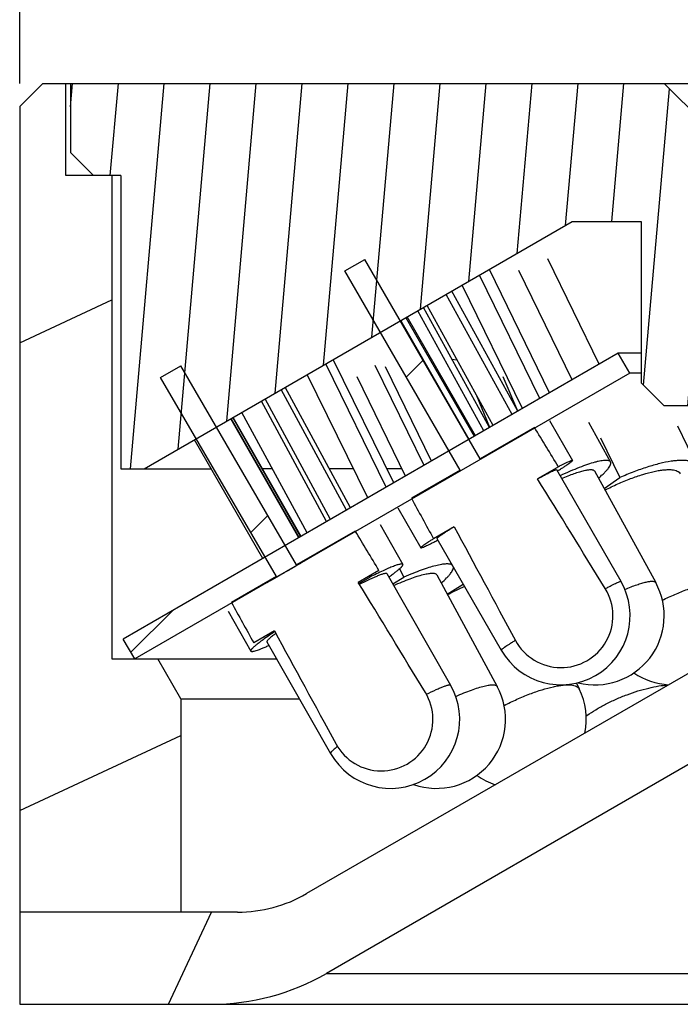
# Model space of a CAD drawing. Header units: millimetres. Extents: x 129 to 224, y 44 to 247.
# Tile 2 of 6: x 132 to 146, y 210 to 231. Entities that reach past the tile are written whole.
import ezdxf
from ezdxf.enums import TextEntityAlignment as Align

# ---------------------------------------------------------------- set-up
doc = ezdxf.new("R2010")
doc.units = ezdxf.units.MM
doc.header["$LTSCALE"] = 23.1
doc.layers.get('0').update_dxf_attribs({"linetype": 'CONTINUOUS'})
doc.layers.add('00_COMPONENTS', color=7, linetype='CONTINUOUS')
doc.layers.add('51__DRAFT_DIMS', color=7, linetype='CONTINUOUS')
doc.styles.get("Standard").update_dxf_attribs({"font": 'simfang.ttf'})
doc.dimstyles.new('DIMSTYLE_1', dxfattribs={"dimtxt": 3, "dimasz": 3, "dimexe": 2.5, "dimexo": 0.5, "dimgap": 0.75, "dimtad": 1, "dimdsep": 46, "dimtxsty": 'STANDARD', "dimblk": '_FILLED', "dimblk1": '_FILLED', "dimblk2": '_FILLED', "dimcen": 0.09, "dimclrt": 3, "dimazin": 2, "dimtp": 0.3, "dimtm": 0.3, "dimtfac": 1, "dimtofl": 0, "dimtmove": 0, "dimatfit": 3, "dimldrblk": '_FILLED', "dimfxl": 1, "dimtolj": 1, "dimarcsym": 0})
pattern_1 = [(45, (0, 0), (-5.9397, 5.9397), [])]

# ---------------------------------------------------------------- blocks, each defined once
blk = doc.blocks.new('_FILLED')
at = {"color": 0, "linetype": 'ByBlock'}
blk.add_solid([(0, 0), (-1, 0.1667), (-1, -0.1667)], dxfattribs=at)
blk = doc.blocks.new('*D1')
at = {"layer": '51__DRAFT_DIMS', "color": 4}
for p, q in [((131.761, 229.688), (131.761, 244.729)), ((186.761, 229.688), (186.761, 244.729)), ((131.761, 242.229), (159.261, 242.229)), ((186.761, 242.229), (159.261, 242.229))]:
    blk.add_line(p, q, dxfattribs=at)
at = {"layer": '51__DRAFT_DIMS', "color": 4, "xscale": 3, "yscale": 3, "zscale": 3, "rotation": 180}
blk.add_blockref('_FILLED', (131.761, 242.229), dxfattribs=at)
at = {"layer": '51__DRAFT_DIMS', "color": 4, "xscale": 3, "yscale": 3, "zscale": 3}
blk.add_blockref('_FILLED', (186.761, 242.229), dxfattribs=at)
at = {"layer": '51__DRAFT_DIMS', "color": 3}
blk.add_text('55', height=3, dxfattribs=at).set_placement((161.261, 242.979), align=Align.CENTER)

msp = doc.modelspace()

# ---------------------------------------------------------------- hatches: boundary and pattern name
h = msp.add_hatch()
h.set_pattern_fill('DEFAULT__7', color=4, scale=9.211155, angle=205, style=0, pattern_type=0)
h.set_pattern_definition([(205, (0, 0), (3.8928, -8.34814), [])])
edge = h.paths.add_edge_path()
edge.add_line((184.7606, 217.188), (183.7606, 217.188))
edge.add_line((184.7606, 227.688), (184.7606, 217.188))
edge.add_line((185.7606, 227.688), (184.7606, 227.688))
edge.add_line((185.7606, 227.688), (185.7606, 229.688))
edge.add_line((186.2606, 229.688), (185.7606, 229.688))
edge.add_line((186.2606, 229.688), (186.7606, 229.188))
edge.add_line((186.7606, 229.188), (186.7606, 211.688))
edge.add_line((186.7606, 211.688), (183.2606, 211.688))
edge.add_line((183.2606, 216.322), (183.2606, 211.688))
edge.add_line((183.2606, 216.322), (183.7606, 217.188))
edge = h.paths.add_edge_path()
edge.add_line((134.7606, 217.188), (133.7606, 217.188))
edge.add_line((135.2606, 216.322), (134.7606, 217.188))
edge.add_line((135.2606, 216.322), (135.2606, 211.688))
edge.add_line((135.2606, 211.688), (131.7606, 211.688))
edge.add_line((131.7606, 229.188), (131.7606, 211.688))
edge.add_line((132.2606, 229.688), (131.7606, 229.188))
edge.add_line((132.7606, 229.688), (132.2606, 229.688))
edge.add_line((132.7606, 227.688), (132.7606, 229.688))
edge.add_line((133.7606, 227.688), (132.7606, 227.688))
edge.add_line((133.7606, 227.688), (133.7606, 217.188))
h = msp.add_hatch()
h.set_pattern_fill('A', color=4, scale=0.994515, angle=85, style=0, pattern_type=0)
h.set_pattern_definition([(85, (0, 0), (-0.9907307, 0.0866777), [])])
edge = h.paths.add_edge_path()
edge.add_line((145.7606, 229.688), (132.8606, 229.688))
edge.add_line((146.7606, 228.688), (145.7606, 229.688))
edge.add_line((146.7606, 228.688), (146.7606, 222.688))
edge.add_line((146.7606, 222.688), (145.7606, 222.688))
edge.add_line((145.7606, 222.688), (145.2606, 223.188))
edge.add_line((145.2606, 226.688), (145.2606, 223.188))
edge.add_line((143.7606, 226.688), (145.2606, 226.688))
edge.add_line((134.4606, 221.3187), (143.7606, 226.688))
edge.add_line((133.9606, 221.3187), (134.4606, 221.3187))
edge.add_line((133.9606, 227.688), (133.9606, 221.3187))
edge.add_line((133.9606, 227.688), (133.3606, 227.688))
edge.add_line((133.3606, 227.688), (132.8606, 228.188))
edge.add_line((132.8606, 229.688), (132.8606, 228.188))
edge = h.paths.add_edge_path()
edge.add_line((185.6606, 229.688), (172.7606, 229.688))
edge.add_line((185.6606, 229.688), (185.6606, 228.188))
edge.add_line((185.1606, 227.688), (185.6606, 228.188))
edge.add_line((185.1606, 227.688), (184.5606, 227.688))
edge.add_line((184.5606, 221.3187), (184.5606, 227.688))
edge.add_line((184.0606, 221.3187), (184.5606, 221.3187))
edge.add_line((174.7606, 226.688), (184.0606, 221.3187))
edge.add_line((173.2606, 226.688), (174.7606, 226.688))
edge.add_line((173.2606, 226.688), (173.2606, 223.188))
edge.add_line((172.7606, 222.688), (173.2606, 223.188))
edge.add_line((172.7606, 222.688), (171.7606, 222.688))
edge.add_line((171.7606, 228.688), (171.7606, 222.688))
edge.add_line((171.7606, 228.688), (172.7606, 229.688))
h = msp.add_hatch()
h.set_pattern_fill('DEFAULT__5', color=4, scale=8.4, angle=45, style=0, pattern_type=0)
h.set_pattern_definition(pattern_1)
edge = h.paths.add_edge_path()
edge.add_line((142.9407, 222.218), (141.7607, 221.5381))
edge.add_spline(control_points=[(143.4594, 221.3622), (143.4014, 221.458), (143.2856, 221.6492), (143.1127, 221.9345), (142.998, 222.1237), (142.9407, 222.218)], knot_values=[0, 0, 0, 0, 0.3333333, 0.6666667, 1, 1, 1, 1], degree=3, periodic=0)
edge.add_line((143.4594, 221.3622), (143.0075, 221.1018))
edge.add_arc((-342.7254, -80.1034), 571.5427, 31.522286, 31.803243)
edge.add_arc((143.5178, 218.1268), 1.1273, 296.89893, 31.52944)
edge.add_arc((143.5178, 218.1268), 1.1273, 208.37279, 296.89893)
edge.add_arc((658.4664, 496.2844), 586.3997, 208.1025485, 208.3763873)
edge.add_line((141.1998, 220.0602), (140.7479, 219.7998))
edge.add_spline(control_points=[(140.2676, 220.6777), (140.3205, 220.5809), (140.4266, 220.3867), (140.5867, 220.0941), (140.6941, 219.8981), (140.7479, 219.7998)], knot_values=[0, 0, 0, 0, 0.3333333, 0.6666667, 1, 1, 1, 1], degree=3, periodic=0)
edge.add_line((141.3266, 221.288), (140.2676, 220.6777))
edge.add_line((141.3266, 221.288), (138.8205, 225.6174))
edge.add_line((138.8205, 225.6174), (139.2546, 225.8675))
edge.add_line((141.7607, 221.5381), (139.2546, 225.8675))
h = msp.add_hatch()
h.set_pattern_fill('DEFAULT__6', color=4, scale=8.4, angle=45, style=0, pattern_type=0)
h.set_pattern_definition(pattern_1)
edge = h.paths.add_edge_path()
edge.add_line((184.5106, 217.621), (173.7606, 223.8276))
edge.add_line((184.2606, 217.188), (184.5106, 217.621))
edge.add_line((184.2606, 217.188), (173.5106, 223.3945))
edge.add_line((173.5106, 223.3945), (173.7606, 223.8276))
edge = h.paths.add_edge_path()
edge.add_line((144.7606, 223.8276), (134.0106, 217.621))
edge.add_line((145.0106, 223.3945), (144.7606, 223.8276))
edge.add_line((145.0106, 223.3945), (134.2606, 217.188))
edge.add_line((134.2606, 217.188), (134.0106, 217.621))
h = msp.add_hatch()
h.set_pattern_fill('DEFAULT__4', color=4, scale=8.4, angle=45, style=0, pattern_type=0)
h.set_pattern_definition(pattern_1)
edge = h.paths.add_edge_path()
edge.add_arc((909.2044, 636.8224), 878.3107, 208.4947493, 208.6775167)
edge.add_line((137.2915, 217.7995), (136.8424, 217.5405))
edge.add_line((136.8424, 217.5405), (136.3579, 218.4159))
edge.add_line((137.3349, 218.9792), (136.3579, 218.4159))
edge.add_line((137.3349, 218.9792), (134.8192, 223.3021))
edge.add_line((134.8192, 223.3021), (135.2576, 223.555))
edge.add_line((137.7734, 219.2321), (135.2576, 223.555))
edge.add_line((139.0491, 219.9676), (137.7734, 219.2321))
edge.add_line((139.0491, 219.9676), (139.5639, 219.1098))
edge.add_line((139.5639, 219.1098), (139.1148, 218.8508))
edge.add_arc((-625.9322, -248.8602), 896.6887, 31.2604862, 31.4395077)
edge.add_arc((139.6149, 215.8768), 1.1202, 292.13266, 31.2624)
edge.add_arc((139.6149, 215.8768), 1.1202, 208.67373, 292.13266)
h = msp.add_hatch()
h.set_pattern_fill('DEFAULT__1', color=4, scale=8.430936, angle=245, style=0, pattern_type=0)
h.set_pattern_definition([(245, (0, 0), (7.64102, -3.56307), [])])
edge = h.paths.add_edge_path()
edge.add_line((186.7606, 211.688), (182.0299, 211.688))
edge.add_line((186.7606, 211.688), (186.7606, 209.688))
edge.add_line((186.7606, 209.688), (182.6004, 209.688))
edge.add_arc((182.6004, 214.688), 5, 240, 270)
edge.add_line((171.7606, 215.1729), (180.1004, 210.3579))
edge.add_line((171.7606, 217.1529), (171.7606, 215.1729))
edge.add_line((171.7606, 217.1529), (180.5299, 212.09))
edge.add_arc((182.0299, 214.688), 3, 240, 270)
edge = h.paths.add_edge_path()
edge.add_line((136.4914, 211.688), (131.7606, 211.688))
edge.add_arc((136.4914, 214.688), 3, 270, 300)
edge.add_line((146.7606, 217.1529), (137.9914, 212.09))
edge.add_line((146.7606, 217.1529), (146.7606, 215.1729))
edge.add_line((146.7606, 215.1729), (138.4209, 210.3579))
edge.add_arc((135.9209, 214.688), 5, 270, 300)
edge.add_line((135.9209, 209.688), (131.7606, 209.688))
edge.add_line((131.7606, 211.688), (131.7606, 209.688))

# ---------------------------------------------------------------- linework, layer by layer
at = {"layer": '00_COMPONENTS', "color": 7}
for p, q in [((132.2606, 229.688), (131.7606, 229.188)), ((132.2606, 229.688), (186.2606, 229.688)), ((132.7606, 227.688), (132.7606, 229.688)), ((132.8606, 229.688), (132.8606, 228.188)), ((146.7606, 228.688), (145.7606, 229.688)), ((131.7606, 229.188), (131.7606, 209.688)), ((133.3606, 227.688), (132.8606, 228.188)), ((133.9606, 227.688), (132.7606, 227.688)), ((133.7606, 227.688), (133.7606, 217.188)), ((133.9606, 227.688), (133.9606, 221.3187)), ((134.4606, 221.3187), (143.7606, 226.688)), ((143.7606, 226.688), (145.2606, 226.688)), ((145.2606, 226.688), (145.2606, 223.188)), ((138.8205, 225.6174), (139.2546, 225.8675)), ((141.7607, 221.5381), (139.2546, 225.8675)), ((144.3483, 223.5895), (143.232, 225.8793)), ((143.27, 222.9669), (141.9621, 225.6497)), ((141.3266, 221.288), (138.8205, 225.6174)), ((143.0577, 222.8444), (141.7499, 225.5271)), ((143.7574, 223.2483), (142.5977, 225.6272)), ((142.6791, 222.6257), (141.3712, 225.3085)), ((142.457, 222.4975), (141.0237, 225.1078)), ((142.5778, 222.5673), (141.1445, 225.1776)), ((141.964, 222.2129), (140.5307, 224.8232)), ((142.0411, 222.2574), (140.6077, 224.8677)), ((141.6348, 222.0228), (140.1483, 224.6025)), ((141.662, 222.0385), (140.1755, 224.6182)), ((141.8432, 222.1432), (140.4099, 224.7535)), ((141.5238, 221.9588), (140.0374, 224.5384)), ((144.7606, 223.8276), (134.0106, 217.621)), ((145.0106, 223.3945), (144.7606, 223.8276)), ((145.2606, 223.8276), (144.7606, 223.8276)), ((134.8192, 223.3021), (135.2576, 223.555)), ((137.7734, 219.2321), (135.2576, 223.555)), ((139.7222, 220.9186), (138.4092, 223.5984)), ((139.8843, 221.0122), (138.5774, 223.6792)), ((140.5453, 221.3938), (139.4815, 223.5649)), ((140.7073, 221.4874), (139.7031, 223.5369)), ((141.1481, 223.6987), (141.255, 223.689)), ((145.0106, 223.3945), (134.2606, 217.188)), ((137.3349, 218.9792), (134.8192, 223.3021)), ((139.3196, 220.6862), (138.0066, 223.3659)), ((140.1427, 221.1614), (139.0867, 223.3165)), ((142.5778, 222.5673), (142.2643, 223.3165)), ((145.2606, 223.3945), (145.0106, 223.3945)), ((138.9454, 220.4701), (137.5274, 223.0892)), ((145.7606, 222.688), (145.2606, 223.188)), ((138.8602, 220.4209), (137.4422, 223.04)), ((141.9732, 222.2182), (141.687, 222.9022)), ((138.4274, 220.1711), (137.0094, 222.7902)), ((138.5126, 220.2202), (137.0946, 222.8394)), ((172.7606, 222.688), (145.7606, 222.688)), ((137.8708, 219.8497), (136.3951, 222.4355)), ((138.0027, 219.9259), (136.5846, 222.545)), ((137.8195, 219.8201), (136.3438, 222.4059)), ((137.8279, 219.825), (136.3522, 222.4108)), ((137.8624, 219.8448), (136.3867, 222.4307)), ((143.2678, 222.3663), (143.7668, 221.5003)), ((144.1168, 222.3322), (144.5924, 221.4662)), ((146.0453, 222.2503), (146.4675, 221.3843)), ((142.9407, 222.218), (141.7607, 221.5381)), ((137.0419, 219.3711), (135.5547, 221.9503)), ((144.372, 221.9944), (144.7941, 221.1284)), ((133.9606, 221.3187), (135.9189, 221.3187)), ((137.2486, 221.3187), (137.0325, 221.3187)), ((139.0097, 221.3187), (138.486, 221.3187)), ((140.0656, 221.3187), (139.7341, 221.3187)), ((141.3266, 221.288), (140.2676, 220.6777)), ((143.4594, 221.3622), (143.0075, 221.1018)), ((143.4202, 221.3006), (144.8174, 218.8757)), ((143.4399, 221.2698), (143.4462, 221.2738)), ((144.2418, 221.2737), (145.5733, 218.8488)), ((144.4511, 220.8924), (144.7941, 221.1284)), ((139.9753, 220.4691), (140.4743, 219.6031)), ((139.5883, 220.1095), (140.0825, 219.2435)), ((139.0491, 219.9676), (137.7734, 219.2321)), ((141.1998, 220.0602), (140.7479, 219.7998)), ((140.8208, 219.8028), (142.2181, 217.3779)), ((139.5639, 219.1098), (139.1148, 218.8508)), ((139.7351, 219.0452), (141.119, 216.6203)), ((140.0088, 219.1453), (140.1063, 218.9652)), ((140.8198, 219.0159), (142.1327, 216.591)), ((137.3349, 218.9792), (136.3579, 218.4159)), ((139.1267, 218.8301), (139.3625, 218.9652)), ((139.3503, 218.9866), (139.3625, 218.9652)), ((139.8625, 218.822), (140.1063, 218.9652)), ((141.0472, 218.5959), (141.3915, 218.8125)), ((136.2879, 218.226), (136.7822, 217.3599)), ((137.2915, 217.7995), (136.8424, 217.5405)), ((134.2606, 217.188), (134.0106, 217.621)), ((137.1296, 217.5582), (138.5135, 215.1333)), ((133.7606, 217.188), (137.3409, 217.188)), ((135.2606, 216.322), (134.7606, 217.188)), ((146.7606, 217.1529), (137.9914, 212.09)), ((143.8508, 216.6643), (143.9132, 216.5368)), ((135.2606, 216.322), (135.2606, 211.688)), ((135.2606, 216.322), (137.8351, 216.322)), ((146.7606, 215.1729), (138.4209, 210.3579)), ((136.4914, 211.688), (131.7606, 211.688)), ((131.7606, 209.688), (186.7606, 209.688))]:
    msp.add_line(p, q, dxfattribs=at)
at = {"layer": '00_COMPONENTS', "color": 4}
msp.add_line((138.4209, 210.3579), (180.1004, 210.3579), dxfattribs=at)
at = {"layer": '00_COMPONENTS', "color": 7}
for centre, radius, start, end in [((143.5178, 218.1268), 1.5, 209.95111, 29.95111), ((144.2584, 218.1268), 1.5, 255.74285, 28.77135), ((143.6793, 213.6051), 5.6268, 113.64914, 117.80538), ((143.5178, 218.1268), 1.1273, 208.37279, 31.52944), ((145.9418, 218.1268), 1.5, 235.88385, 266.6708), ((139.8162, 215.8768), 1.5, 209.71332, 29.71332), ((139.6149, 215.8768), 1.1202, 208.67373, 31.2624), ((140.8136, 215.8768), 1.5, 250.61386, 28.43219), ((142.5662, 215.8768), 1.5, 348.57408, 26.10414), ((142.5662, 215.8768), 1.5, 234.25211, 251.43372), ((136.4914, 214.688), 3, 270, 300), ((135.9209, 214.688), 5, 270, 300)]:
    msp.add_arc(centre, radius, start, end, dxfattribs=at)
at = {"layer": '00_COMPONENTS', "color": 4}
msp.add_arc((145.6519, 213.7445), 2.7166, 125.32674, 125.7731, dxfattribs=at)
at = {"layer": '00_COMPONENTS', "color": 7}
for centre, major_axis, ratio, start_param, end_param in [((159.2606, 190.8056), (30.2438, -52.4872), 0.031365, 8.4571926, 8.4773898), ((159.2606, 190.8056), (23.8767, -41.4372), 0.031365, 2.291602, 2.3725358), ((159.2606, 190.8056), (30.2438, -52.4872), 0.031365, 4.0889808, 4.1091781), ((159.2606, 181.8056), (-37.4294, 64.9132), 0.0253566, -0.9732792, -0.9570411), ((159.2606, 190.8056), (23.8767, -41.4372), 0.031365, -2.3725358, -2.291602), ((159.2606, 181.8056), (-29.5496, 51.2473), 0.0253566, -0.842943, -0.7775763), ((159.2606, 181.8056), (-37.4294, 64.9132), 0.0253566, 0.9570411, 0.9732792), ((159.2606, 181.8056), (-29.5496, 51.2473), 0.0253566, 0.7775763, 0.842943)]:
    msp.add_ellipse(centre, major_axis=major_axis, ratio=ratio, start_param=start_param, end_param=end_param, dxfattribs=at)
for points, knots in [([(143.4462, 221.2738), (143.4714, 221.2897), (143.5185, 221.3197), (143.5843, 221.3624), (143.6403, 221.3996), (143.6862, 221.4312), (143.7218, 221.4569), (143.7447, 221.4747), (143.7574, 221.4861), (143.7627, 221.4915), (143.7654, 221.4952), (143.7668, 221.4975), (143.7673, 221.4995), (143.7668, 221.5003)], [0, 0, 0, 0, 0.2260386, 0.4251559, 0.596063, 0.7376355, 0.8490066, 0.9295435, 0.9581797, 0.97911, 0.9867648, 0.9926453, 1, 1, 1, 1]), ([(143.7668, 221.5003), (143.7663, 221.5011), (143.7637, 221.502), (143.7559, 221.5011), (143.7402, 221.4964), (143.7149, 221.4866), (143.6804, 221.4716), (143.6371, 221.4514), (143.5852, 221.4261), (143.5249, 221.3959), (143.4821, 221.3739), (143.4594, 221.3622)], [0, 0, 0, 0, 0.0077316, 0.0213906, 0.0708663, 0.1511286, 0.2620969, 0.4032927, 0.5740039, 0.7733444, 1, 1, 1, 1]), ([(144.5924, 221.4662), (144.5889, 221.4725), (144.5779, 221.4843), (144.5538, 221.4952), (144.5223, 221.5011), (144.483, 221.5024), (144.4361, 221.4989), (144.3816, 221.4907), (144.3199, 221.4779), (144.2232, 221.4533), (144.0867, 221.4107), (143.9067, 221.3448), (143.7069, 221.2631), (143.5684, 221.2015), (143.4965, 221.1685)], [0, 0, 0, 0, 0.018369, 0.0400419, 0.0670918, 0.1005276, 0.1407868, 0.1880095, 0.2421689, 0.3031307, 0.4445413, 0.6099264, 0.7962396, 1, 1, 1, 1]), ([(144.3286, 221.1159), (144.3524, 221.1358), (144.3968, 221.1743), (144.4572, 221.2309), (144.5072, 221.2829), (144.5467, 221.3299), (144.5753, 221.3716), (144.5912, 221.4038), (144.5974, 221.4267), (144.5988, 221.4414), (144.5974, 221.4547), (144.5943, 221.4626), (144.5924, 221.4662)], [0, 0, 0, 0, 0.2042918, 0.3859945, 0.5442681, 0.678606, 0.7890771, 0.8766799, 0.9128054, 0.9446247, 0.9731997, 1, 1, 1, 1]), ([(146.4675, 221.3843), (146.4608, 221.398), (146.4417, 221.4244), (146.4001, 221.4551), (146.346, 221.4781), (146.2801, 221.4935), (146.2025, 221.5016), (146.1138, 221.5023), (146.0145, 221.4957), (145.8626, 221.4762), (145.6522, 221.4324), (145.3816, 221.3551), (145.0913, 221.2532), (144.8943, 221.1723), (144.7941, 221.1284)], [0, 0, 0, 0, 0.0258713, 0.0541846, 0.0867728, 0.1247522, 0.1686919, 0.2188075, 0.2750832, 0.3373386, 0.4784917, 0.6389732, 0.8144568, 1, 1, 1, 1]), ([(143.0075, 221.1018), (143.0377, 221.118), (143.0947, 221.1484), (143.1752, 221.1905), (143.2451, 221.2263), (143.3038, 221.2553), (143.3454, 221.2749), (143.3727, 221.2869), (143.3883, 221.2934), (143.4009, 221.298), (143.4093, 221.3006), (143.4145, 221.3016), (143.4174, 221.3018), (143.4197, 221.3015), (143.4202, 221.3006)], [0, 0, 0, 0, 0.2232485, 0.4216331, 0.5930059, 0.7357424, 0.8484621, 0.8932156, 0.9301068, 0.9590697, 0.9801155, 0.9877175, 0.9934402, 1, 1, 1, 1]), ([(143.5315, 221.1076), (143.5789, 221.1279), (143.6696, 221.1655), (143.7999, 221.2147), (143.9163, 221.2535), (144.0041, 221.2779), (144.066, 221.2912), (144.1056, 221.2978), (144.1405, 221.3014), (144.1706, 221.3021), (144.1959, 221.2999), (144.2164, 221.2947), (144.2321, 221.2863), (144.2394, 221.278), (144.2418, 221.2737)], [0, 0, 0, 0, 0.2059201, 0.3923046, 0.5564247, 0.6960242, 0.7561032, 0.8095007, 0.8561732, 0.8961714, 0.9297218, 0.9573527, 0.9801221, 1, 1, 1, 1]), ([(144.4709, 220.8564), (144.5626, 220.9037), (144.7466, 220.9922), (145.0224, 221.1067), (145.2869, 221.1982), (145.4962, 221.2544), (145.6494, 221.2838), (145.7503, 221.2972), (145.8406, 221.3028), (145.9197, 221.3006), (145.9867, 221.2905), (146.0412, 221.2724), (146.083, 221.246), (146.1018, 221.2217), (146.108, 221.209)], [0, 0, 0, 0, 0.1773499, 0.3505406, 0.5127782, 0.657867, 0.7223324, 0.7806906, 0.8325611, 0.8777352, 0.9162616, 0.9485841, 0.9758015, 1, 1, 1, 1]), ([(141.1998, 220.0602), (141.1707, 220.0422), (141.1158, 220.0081), (141.0389, 219.9596), (140.9729, 219.917), (140.9184, 219.8808), (140.8806, 219.8547), (140.8565, 219.8371), (140.8431, 219.8268), (140.8328, 219.8182), (140.8264, 219.8123), (140.8229, 219.8082), (140.8212, 219.8058), (140.8203, 219.8037), (140.8209, 219.8028)], [0, 0, 0, 0, 0.223251, 0.4216329, 0.5930055, 0.7357434, 0.848462, 0.8932162, 0.9301073, 0.9590693, 0.9801163, 0.9877186, 0.9934411, 1, 1, 1, 1]), ([(140.7479, 219.7998), (140.7263, 219.786), (140.6859, 219.76), (140.6295, 219.723), (140.5816, 219.6907), (140.5424, 219.6634), (140.5121, 219.6411), (140.491, 219.6242), (140.479, 219.6129), (140.4743, 219.6066), (140.4738, 219.6039), (140.4743, 219.6031)], [0, 0, 0, 0, 0.2266556, 0.4259961, 0.5967073, 0.7379031, 0.8488714, 0.9291337, 0.9786094, 0.9922684, 1, 1, 1, 1]), ([(140.4743, 219.6031), (140.4748, 219.6023), (140.4768, 219.6017), (140.4795, 219.6017), (140.4841, 219.6023), (140.4915, 219.6042), (140.5081, 219.6096), (140.5355, 219.6207), (140.5763, 219.639), (140.6276, 219.6634), (140.6891, 219.6938), (140.7603, 219.7301), (140.8108, 219.7563), (140.8377, 219.7704)], [0, 0, 0, 0, 0.0073102, 0.0131799, 0.0208291, 0.0417596, 0.0704063, 0.150984, 0.2624098, 0.4040321, 0.5749644, 0.7740598, 1, 1, 1, 1]), ([(140.0825, 219.2435), (140.0791, 219.2495), (140.0634, 219.2525), (140.0435, 219.251), (140.0197, 219.2468), (139.9911, 219.2395), (139.957, 219.2291), (139.9179, 219.2156), (139.8556, 219.1922), (139.766, 219.1553), (139.5942, 219.0787), (139.4583, 219.0129), (139.3625, 218.9652)], [0, 0, 0, 0, 0.0269249, 0.0499546, 0.0803577, 0.1183218, 0.1638611, 0.2169143, 0.2773475, 0.4196577, 0.5890399, 1, 1, 1, 1]), ([(139.7792, 218.9688), (139.8041, 218.9864), (139.8508, 219.0199), (139.9153, 219.0683), (139.9698, 219.1115), (140.0138, 219.1491), (140.0436, 219.1772), (140.0616, 219.197), (140.0714, 219.2092), (140.0785, 219.2199), (140.0829, 219.2291), (140.0846, 219.237), (140.0836, 219.2417), (140.0825, 219.2435)], [0, 0, 0, 0, 0.2195938, 0.4135031, 0.5805126, 0.7196541, 0.8302924, 0.8748601, 0.9123225, 0.9428626, 0.9668721, 0.9852429, 1, 1, 1, 1]), ([(141.1525, 219.2275), (141.1456, 219.2324), (141.1289, 219.2407), (141.0993, 219.2483), (141.0635, 219.2519), (141.0031, 219.2517), (140.9123, 219.2402), (140.7871, 219.2127), (140.641, 219.1706), (140.4762, 219.1146), (140.2955, 219.0455), (140.1708, 218.9932), (140.1063, 218.9652)], [0, 0, 0, 0, 0.0230058, 0.0504124, 0.0830342, 0.1212831, 0.2152073, 0.332275, 0.4713439, 0.6305803, 0.8077053, 1, 1, 1, 1]), ([(139.1389, 218.8116), (139.1806, 218.8326), (139.26, 218.8718), (139.3731, 218.9254), (139.4727, 218.9702), (139.547, 219.0012), (139.5987, 219.0208), (139.6312, 219.0322), (139.6594, 219.0411), (139.6831, 219.0473), (139.7029, 219.051), (139.7193, 219.0524), (139.7323, 219.0502), (139.7351, 219.0452)], [0, 0, 0, 0, 0.216115, 0.4102892, 0.5798273, 0.722417, 0.7830044, 0.8362057, 0.8818732, 0.9199276, 0.9503793, 0.9733906, 1, 1, 1, 1]), ([(139.8845, 218.7837), (139.945, 218.8111), (140.0618, 218.862), (140.2309, 218.929), (140.384, 218.9826), (140.5006, 219.0167), (140.5834, 219.0356), (140.6366, 219.0452), (140.6836, 219.0508), (140.7242, 219.0523), (140.7583, 219.0499), (140.7859, 219.0434), (140.807, 219.0326), (140.8167, 219.0216), (140.8198, 219.0159)], [0, 0, 0, 0, 0.2007255, 0.3852067, 0.5496796, 0.6909301, 0.7520511, 0.8065098, 0.8541774, 0.8950288, 0.9292339, 0.9572643, 0.9801753, 1, 1, 1, 1]), ([(140.9165, 218.8381), (140.9567, 218.873), (141.0126, 218.9244), (141.0779, 218.994), (141.1157, 219.0396), (141.145, 219.0811), (141.1656, 219.1187), (141.1775, 219.152), (141.1795, 219.1734), (141.1786, 219.1829)], [0, 0, 0, 0, 0.3605918, 0.5131841, 0.6467285, 0.7611793, 0.8570319, 0.9356392, 1, 1, 1, 1]), ([(137.301, 217.7814), (137.2233, 217.7301), (137.1146, 217.6565), (136.9827, 217.5606), (136.9166, 217.5094), (136.8724, 217.4728), (136.8457, 217.4493), (136.8234, 217.4282), (136.8058, 217.4097), (136.7927, 217.3935), (136.7831, 217.3787), (136.7791, 217.3654), (136.7822, 217.3599)], [0, 0, 0, 0, 0.4125094, 0.5814381, 0.722966, 0.7829824, 0.8356505, 0.8808704, 0.9186115, 0.9489323, 0.9720612, 1, 1, 1, 1]), ([(137.3226, 217.7417), (137.3065, 217.73), (137.2765, 217.7077), (137.235, 217.6756), (137.2002, 217.6469), (137.1721, 217.6219), (137.151, 217.6007), (137.138, 217.5852), (137.1315, 217.5744), (137.1284, 217.567), (137.128, 217.5609), (137.1296, 217.5582)], [0, 0, 0, 0, 0.2195512, 0.4129418, 0.5791989, 0.7176344, 0.8278065, 0.909862, 0.9407254, 0.9653321, 1, 1, 1, 1]), ([(136.7822, 217.3599), (136.7832, 217.3582), (136.7867, 217.3549), (136.7944, 217.3524), (136.8045, 217.3514), (136.8173, 217.3521), (136.8329, 217.3543), (136.8591, 217.3598), (136.8985, 217.3711), (136.9533, 217.3899), (137.0181, 217.4149), (137.0927, 217.4459), (137.1453, 217.469), (137.1732, 217.4815)], [0, 0, 0, 0, 0.0147553, 0.0331261, 0.0571293, 0.0876682, 0.1251355, 0.1697024, 0.2803399, 0.4194816, 0.5864961, 0.7804007, 1, 1, 1, 1])]:
    msp.add_open_spline(points, degree=3, knots=knots, dxfattribs=at)
at = {"layer": '00_COMPONENTS', "color": 4}
for points, knots in [([(137.7796, 219.2215), (137.7898, 219.2276), (137.8102, 219.2397), (137.8331, 219.2534), (137.8485, 219.2625), (137.8548, 219.2663), (137.86, 219.2693), (137.8647, 219.2722), (137.8727, 219.277), (137.8843, 219.284), (137.8981, 219.2923), (137.912, 219.3006), (137.9235, 219.3076), (137.9316, 219.3125), (137.9361, 219.3152), (137.9401, 219.3176), (137.9453, 219.3208), (137.9535, 219.3258), (137.9638, 219.3321), (137.9761, 219.3396), (137.9863, 219.3459), (137.9935, 219.3503), (137.9976, 219.3528), (138.0008, 219.3548), (138.0031, 219.3562), (138.0065, 219.3583), (138.0123, 219.3619), (138.0206, 219.3671), (138.0305, 219.3733), (138.0388, 219.3785), (138.0454, 219.3826), (138.0495, 219.3852), (138.0529, 219.3873), (138.055, 219.3886), (138.0569, 219.3899), (138.0608, 219.3924), (138.0666, 219.3961), (138.0744, 219.4012), (138.0822, 219.4062), (138.088, 219.4099), (138.0919, 219.4125), (138.0935, 219.4135), (138.0948, 219.4144), (138.0958, 219.415), (138.0972, 219.416), (138.0994, 219.4175), (138.1028, 219.4198), (138.107, 219.4227), (138.1139, 219.4274), (138.119, 219.431), (138.1224, 219.4333)], [0, 0, 0, 0, 0.0625, 0.125, 0.140625, 0.15625, 0.1640625, 0.171875, 0.1875, 0.21875, 0.25, 0.28125, 0.3125, 0.328125, 0.3359375, 0.34375, 0.359375, 0.375, 0.40625, 0.4375, 0.46875, 0.484375, 0.4921875, 0.5, 0.5078125, 0.515625, 0.53125, 0.5625, 0.59375, 0.625, 0.640625, 0.65625, 0.6640625, 0.671875, 0.6796875, 0.6875, 0.71875, 0.75, 0.78125, 0.8125, 0.8203125, 0.828125, 0.8320312, 0.8359375, 0.84375, 0.859375, 0.875, 0.90625, 0.9375, 1, 1, 1, 1]), ([(136.9421, 218.7527), (136.9453, 218.7543), (136.9518, 218.7574), (136.9616, 218.7622), (136.9697, 218.7661), (136.9762, 218.7692), (136.9802, 218.7712), (136.9831, 218.7726), (136.9847, 218.7733), (136.9857, 218.7739), (136.9864, 218.7742), (136.9877, 218.7749), (136.9899, 218.776), (136.9943, 218.7783), (137.0006, 218.7816), (137.0107, 218.7869), (137.0208, 218.7922), (137.0308, 218.7974), (137.0384, 218.8014), (137.0447, 218.8047), (137.0497, 218.8073), (137.0529, 218.809), (137.0553, 218.8102), (137.0586, 218.812), (137.0644, 218.8151), (137.0726, 218.8196), (137.0825, 218.825), (137.0957, 218.8321), (137.1122, 218.841), (137.1271, 218.8491), (137.1369, 218.8544), (137.142, 218.8572), (137.1459, 218.8593), (137.15, 218.8615), (137.1539, 218.8637), (137.1588, 218.8664), (137.1666, 218.8708), (137.1804, 218.8784), (137.2001, 218.8893), (137.2197, 218.9002), (137.2355, 218.9089), (137.2443, 218.9138), (137.2502, 218.9171), (137.254, 218.9192), (137.2598, 218.9224), (137.2664, 218.9262), (137.2798, 218.9337), (137.3088, 218.95), (137.3446, 218.9702), (137.3756, 218.9876), (137.3943, 218.9983), (137.4128, 219.0089), (137.4361, 219.0222), (137.464, 219.0381), (137.4872, 219.0514), (137.5058, 219.062), (137.5247, 219.073), (137.5483, 219.0866), (137.5861, 219.1085), (137.6144, 219.1248), (137.6333, 219.1358)], [0, 0, 0, 0, 0.03125, 0.0625, 0.09375, 0.109375, 0.125, 0.1328125, 0.1367188, 0.140625, 0.1425781, 0.1445312, 0.1484375, 0.15625, 0.171875, 0.1875, 0.21875, 0.234375, 0.25, 0.265625, 0.2734375, 0.28125, 0.2851562, 0.2890625, 0.296875, 0.3125, 0.328125, 0.34375, 0.375, 0.40625, 0.4140625, 0.421875, 0.4296875, 0.4335938, 0.4375, 0.4453125, 0.453125, 0.46875, 0.5, 0.53125, 0.546875, 0.5625, 0.5664062, 0.5703125, 0.578125, 0.5859375, 0.59375, 0.625, 0.6875, 0.71875, 0.734375, 0.75, 0.78125, 0.8125, 0.84375, 0.859375, 0.875, 0.90625, 0.9375, 1, 1, 1, 1]), ([(137.6333, 219.1358), (137.6583, 219.1503), (137.6956, 219.1721), (137.7375, 219.1967), (137.7613, 219.2107), (137.7735, 219.218), (137.7796, 219.2215)], [0, 0, 0, 0, 0.5, 0.75, 0.875, 1, 1, 1, 1]), ([(144.4787, 218.7164), (144.5036, 218.7295), (144.5506, 218.7543), (144.6169, 218.7884), (144.6742, 218.8173), (144.7222, 218.8405), (144.7603, 218.8581), (144.786, 218.8688), (144.8014, 218.8742), (144.8092, 218.8762), (144.8141, 218.8771), (144.817, 218.8765), (144.8174, 218.8757)], [0, 0, 0, 0, 0.2248696, 0.4237658, 0.5949086, 0.7370013, 0.8489673, 0.9299666, 0.9587316, 0.9796875, 0.9930597, 1, 1, 1, 1]), ([(144.9037, 218.7), (144.9485, 218.7188), (145.0342, 218.7535), (145.1572, 218.7988), (145.2668, 218.8343), (145.3615, 218.8595), (145.4308, 218.8726), (145.4776, 218.8768), (145.506, 218.877), (145.5298, 218.8745), (145.5492, 218.8693), (145.5641, 218.861), (145.571, 218.853), (145.5733, 218.8488)], [0, 0, 0, 0, 0.2063129, 0.3925897, 0.5563126, 0.6954199, 0.8084608, 0.8550232, 0.8949983, 0.9286397, 0.9564962, 0.979638, 1, 1, 1, 1]), ([(145.7194, 218.4652), (145.8089, 218.5098), (145.9874, 218.5931), (146.2539, 218.7001), (146.5078, 218.7849), (146.7078, 218.8362), (146.8538, 218.8624), (146.9497, 218.8739), (147.0356, 218.8781), (147.1107, 218.8748), (147.1744, 218.8641), (147.2263, 218.846), (147.2661, 218.82), (147.2841, 218.7964), (147.2901, 218.7841)], [0, 0, 0, 0, 0.1793654, 0.3532081, 0.5151316, 0.6593584, 0.7233181, 0.7811843, 0.8326247, 0.8774722, 0.9158137, 0.9481237, 0.9755074, 1, 1, 1, 1]), ([(142.5259, 217.5911), (142.502, 217.5762), (142.457, 217.5479), (142.3942, 217.5077), (142.3405, 217.4725), (142.2963, 217.4427), (142.262, 217.4185), (142.2399, 217.4016), (142.2274, 217.391), (142.2218, 217.3854), (142.2186, 217.3816), (142.2177, 217.3787), (142.2181, 217.3779)], [0, 0, 0, 0, 0.2248567, 0.4237667, 0.5949132, 0.737003, 0.8489671, 0.9299677, 0.9587312, 0.9796929, 0.9930627, 1, 1, 1, 1]), ([(140.5934, 216.4218), (140.6634, 216.4563), (140.7628, 216.5038), (140.8883, 216.5588), (140.9536, 216.5852), (140.999, 216.6018), (141.0274, 216.6114), (141.0522, 216.6187), (141.073, 216.6237), (141.0904, 216.6265), (141.1051, 216.6273), (141.1164, 216.6248), (141.119, 216.6203)], [0, 0, 0, 0, 0.4118885, 0.5810321, 0.7228907, 0.7830841, 0.8359141, 0.8812641, 0.9190945, 0.9494431, 0.9725187, 1, 1, 1, 1]), ([(141.2313, 216.374), (141.2898, 216.4002), (141.4027, 216.4487), (141.5659, 216.5123), (141.7134, 216.5629), (141.8256, 216.5949), (141.9052, 216.6126), (141.9563, 216.6213), (142.0015, 216.6263), (142.0405, 216.6274), (142.0733, 216.6247), (142.0999, 216.6181), (142.1203, 216.6073), (142.1297, 216.5966), (142.1327, 216.591)], [0, 0, 0, 0, 0.2012927, 0.3858412, 0.5500646, 0.6909221, 0.751844, 0.8061269, 0.8536608, 0.8944376, 0.9286467, 0.9567758, 0.9798906, 1, 1, 1, 1]), ([(142.2826, 216.1781), (142.3741, 216.2255), (142.5576, 216.3141), (142.8327, 216.4289), (143.0962, 216.521), (143.3046, 216.5778), (143.4572, 216.6078), (143.5576, 216.6217), (143.6475, 216.6278), (143.7261, 216.6261), (143.7927, 216.6165), (143.8469, 216.5991), (143.8884, 216.5733), (143.9071, 216.5493), (143.9132, 216.5368)], [0, 0, 0, 0, 0.1777076, 0.3511695, 0.5135886, 0.6587642, 0.7232367, 0.7815738, 0.8333948, 0.8784871, 0.9168919, 0.9490488, 0.9760525, 1, 1, 1, 1]), ([(144.081, 215.9609), (144.1434, 216.0051), (144.276, 216.0911), (144.4877, 216.2092), (144.7141, 216.3179), (144.9488, 216.4141), (145.1849, 216.4951), (145.4157, 216.5585), (145.6344, 216.6027), (145.7763, 216.6194), (145.8439, 216.6236)], [0, 0, 0, 0, 0.1204938, 0.2488588, 0.3819103, 0.5162561, 0.6484608, 0.775172, 0.8932651, 1, 1, 1, 1]), ([(138.6635, 215.285), (138.6508, 215.2754), (138.6271, 215.2571), (138.5945, 215.2308), (138.5672, 215.2073), (138.5454, 215.1867), (138.529, 215.1692), (138.5191, 215.1562), (138.5143, 215.1472), (138.512, 215.1408), (138.5121, 215.1357), (138.5135, 215.1333)], [0, 0, 0, 0, 0.2187713, 0.4110548, 0.5761898, 0.713685, 0.8233654, 0.9056387, 0.9369957, 0.9624429, 1, 1, 1, 1])]:
    msp.add_open_spline(points, degree=3, knots=knots, dxfattribs=at)

# ---------------------------------------------------------------- dimensions: what is measured, and where the dimension line sits
at = {"layer": '51__DRAFT_DIMS', "color": 4}
dim = msp.add_linear_dim(base=(186.7606, 242.2291), p1=(131.7606, 229.188), p2=(186.7606, 229.188), text='%%c<>', dimstyle='DIMSTYLE_1', dxfattribs=at)
dim.commit()
dim.dimension.update_dxf_attribs({"geometry": '*D1', "text_midpoint": (161.2606, 242.2291), "dimtype": 160})

doc.saveas('drawing.dxf')
